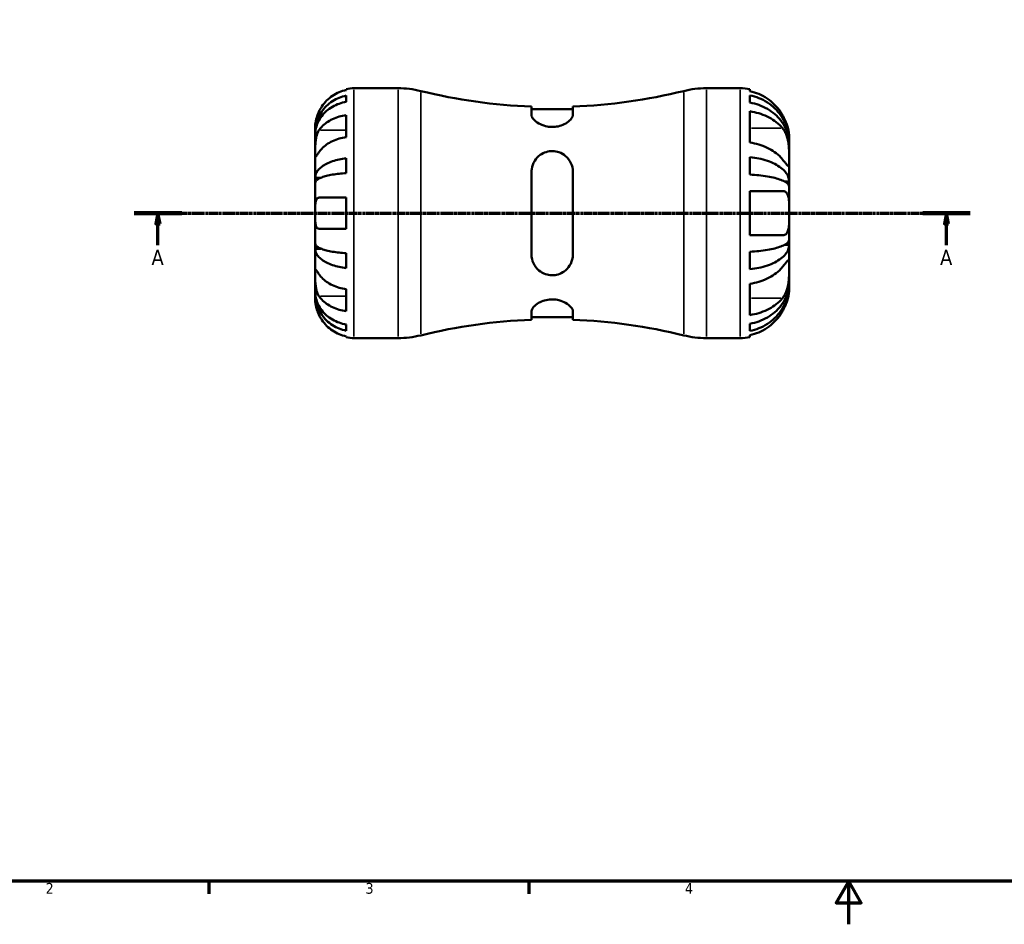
# Model space of a CAD drawing. Header units: millimetres. Extents: x -124 to 666, y 0 to 475.
# Tile 2 of 8: x 105 to 333, y 0 to 210. Entities that reach past the tile are written whole.
import ezdxf

# ---------------------------------------------------------------- set-up
doc = ezdxf.new("R2010")
doc.units = ezdxf.units.MM
doc.linetypes.add('CHAIN', pattern=[0.7087, 0.4724, -0.0591, 0.1181, -0.0591])
for name, color, linetype, lineweight in [('Border (ISO)', 7, 'Continuous', 70), ('Section Line (ISO)', 7, 'CHAIN', 70), ('Visible (ISO)', 7, 'Continuous', 50), ('Visible Narrow (ISO)', 7, 'Continuous', 35)]:
    doc.layers.add(name, color=color, linetype=linetype, lineweight=lineweight)
doc.styles.add('Label Text (ISO)', font='tahoma.ttf')
doc.styles.add('Note Text (ISO)', font='tahoma.ttf')

# ---------------------------------------------------------------- blocks, each defined once
blk = doc.blocks.new('Borders Default Border')
at = {"layer": 'Border (ISO)'}
for p, q in [((148.5, 10), (148.5, 7.1)), ((222.75, 10), (222.75, 7.1))]:
    blk.add_line(p, q, dxfattribs=at)
at = {"layer": 'Border (ISO)', "flags": 128}
for points in [[(10, 10), (10, 410), (584, 410), (584, 10), (10, 10)], [(297, 0), (297, 10), (294.11, 5), (299.89, 5), (297, 10)]]:
    blk.add_lwpolyline(points, dxfattribs=at)
at = {"layer": 'Border (ISO)', "color": 232, "true_color": 0xca0064, "char_height": 2.5, "attachment_point": 7, "style": 'Note Text (ISO)'}
for s, insert in [('2', (110.62, 7.1)), ('3', (184.85, 7.05)), ('4', (259, 7.1))]:
    blk.add_mtext(s, dxfattribs=dict(at, insert=insert))
blk = doc.blocks.new('2dTransSection0')
at = {"layer": 'Section Line (ISO)', "linetype": 'CHAIN'}
blk.add_line((131.16, 165.08), (325.21, 165.08), dxfattribs=at)
at = {"layer": 'Section Line (ISO)', "linetype": 'Continuous', "lineweight": 140}
for p, q in [((131.16, 165.08), (142.2, 165.08)), ((314.17, 165.08), (325.21, 165.08))]:
    blk.add_line(p, q, dxfattribs=at)
at = {"layer": 'Section Line (ISO)', "linetype": 'Continuous'}
for p, q in [((136.68, 165.08), (136.18, 162.58)), ((136.68, 162.58), (136.68, 165.08)), ((137.18, 162.58), (136.68, 165.08)), ((319.69, 165.08), (319.19, 162.58)), ((319.69, 162.58), (319.69, 165.08)), ((320.19, 162.58), (319.69, 165.08)), ((136.18, 162.58), (137.18, 162.58)), ((136.68, 157.64), (136.68, 162.58)), ((319.19, 162.58), (320.19, 162.58)), ((319.69, 157.64), (319.69, 162.58))]:
    blk.add_line(p, q, dxfattribs=at)
at = {"layer": 'Section Line (ISO)', "linetype": 'Continuous', "flags": 128}
for points in [[(137.18, 162.58), (136.68, 165.08), (136.18, 162.58), (137.18, 162.58)], [(320.19, 162.58), (319.69, 165.08), (319.19, 162.58), (320.19, 162.58)]]:
    blk.add_lwpolyline(points, dxfattribs=at)
at = {"layer": 'Section Line (ISO)'}
for points in [[(137.18, 162.58), (136.68, 165.08), (136.18, 162.58), (137.18, 162.58)], [(320.19, 162.58), (319.69, 165.08), (319.19, 162.58), (320.19, 162.58)]]:
    blk.add_solid(points, dxfattribs=at)
at = {"layer": 'Section Line (ISO)', "char_height": 3.5, "attachment_point": 7, "style": 'Label Text (ISO)'}
for insert in [(135.19, 153.08), (318.2, 153.08)]:
    blk.add_mtext('A', dxfattribs=dict(at, insert=insert))

msp = doc.modelspace()

# ---------------------------------------------------------------- linework, layer by layer
at = {"layer": 'Visible (ISO)'}
for p, q in [((180.383, 193.677), (180.383, 193.903)), ((180.383, 190.936), (180.383, 192.369)), ((182.183, 194.085), (192.4, 194.085)), ((263.966, 194.085), (271.783, 194.085)), ((274.063, 193.854), (274.063, 193.393)), ((274.063, 192.428), (274.063, 190.745)), ((223.383, 189.825), (223.383, 187.887)), ((232.983, 187.887), (232.983, 189.825)), ((180.383, 182.757), (180.383, 187.848)), ((232.983, 189.222), (223.383, 189.222)), ((274.063, 188.729), (274.063, 181.474)), ((173.183, 183.798), (173.183, 185.085)), ((173.183, 183.308), (173.183, 183.798)), ((173.183, 183.798), (173.201, 183.798)), ((173.183, 179.227), (173.183, 183.308)), ((283.183, 181.579), (283.169, 181.579)), ((283.183, 181.579), (283.183, 182.685)), ((283.183, 181.089), (283.183, 181.579)), ((283.183, 177.53), (283.183, 181.089)), ((173.183, 173.326), (173.183, 179.227)), ((180.383, 174.36), (180.383, 177.819)), ((274.063, 178.094), (274.063, 174.03)), ((283.183, 172.407), (283.183, 177.53)), ((223.383, 174.685), (223.383, 155.485)), ((232.983, 155.485), (232.983, 174.685)), ((173.183, 172.143), (173.183, 173.326)), ((173.183, 173.326), (174.508, 173.326)), ((173.183, 165.085), (173.183, 172.143)), ((283.183, 172.407), (282.168, 172.407)), ((283.183, 171.224), (283.183, 172.407)), ((274.063, 170.215), (274.063, 159.955)), ((283.183, 165.085), (283.183, 171.224)), ((180.383, 161.485), (180.383, 168.685)), ((173.183, 158.026), (173.183, 165.085)), ((283.183, 158.945), (283.183, 165.085)), ((173.183, 156.843), (173.183, 158.026)), ((283.183, 157.762), (282.168, 157.762)), ((283.183, 157.762), (283.183, 158.945)), ((283.183, 152.639), (283.183, 157.762)), ((173.183, 150.942), (173.183, 156.843)), ((173.183, 156.843), (174.508, 156.843)), ((180.383, 152.35), (180.383, 155.809)), ((274.063, 156.139), (274.063, 152.075)), ((173.183, 146.861), (173.183, 150.942)), ((283.183, 149.08), (283.183, 152.639)), ((274.063, 148.695), (274.063, 141.44)), ((283.183, 148.59), (283.169, 148.59)), ((283.183, 148.59), (283.183, 149.08)), ((283.183, 147.485), (283.183, 148.59)), ((173.183, 146.371), (173.183, 146.861)), ((173.183, 145.085), (173.183, 146.371)), ((173.183, 146.371), (173.201, 146.371)), ((180.383, 142.321), (180.383, 147.412)), ((223.383, 142.282), (223.383, 140.344)), ((232.983, 140.344), (232.983, 142.282)), ((232.983, 140.948), (223.383, 140.948)), ((274.063, 139.424), (274.063, 137.741)), ((180.383, 137.8), (180.383, 139.233)), ((180.383, 136.266), (180.383, 136.492)), ((182.183, 136.085), (192.4, 136.085)), ((263.966, 136.085), (271.783, 136.085)), ((274.063, 136.776), (274.063, 136.315))]:
    msp.add_line(p, q, dxfattribs=at)
for centre, radius, start, end in [((182.183, 185.085), 9, 90, 101.53696), ((192.4, 172.085), 22, 76.13745, 90), ((228.183, 317.082), 127.347, 256.13745, 267.83989), ((228.183, 317.082), 127.347, 272.16011, 283.86255), ((263.966, 172.085), 22, 90, 103.86255), ((271.783, 182.685), 11.4, 78.46304, 90), ((228.183, 13.087), 127.347, 92.16011, 103.86255), ((228.183, 13.087), 127.347, 76.13745, 87.83989), ((182.183, 145.085), 9, 258.46304, 270), ((192.4, 158.085), 22, 270, 283.86255), ((263.966, 158.085), 22, 256.13745, 270), ((271.783, 147.485), 11.4, 270, 281.53696)]:
    msp.add_arc(centre, radius, start, end, dxfattribs=at)
for points, knots in [([(173.183, 183.798), (173.183, 184.338), (173.238, 184.929), (173.474, 186.085), (173.656, 186.652), (174.082, 187.649), (174.364, 188.173), (175.036, 189.15), (175.426, 189.604), (176.212, 190.367), (176.679, 190.746), (177.687, 191.4), (178.226, 191.675), (179.24, 192.082), (179.805, 192.255), (180.383, 192.369)], [4.0142513, 4.0142513, 4.0142513, 4.0142513, 4.1817861, 4.1817861, 4.3493209, 4.3493209, 4.5162129, 4.5162129, 4.683105, 4.683105, 4.8499282, 4.8499282, 5.0167515, 5.0167515, 5.1791755, 5.1791755, 5.1791755, 5.1791755]), ([(180.383, 193.677), (179.809, 193.559), (179.248, 193.381), (178.238, 192.961), (177.698, 192.677), (176.692, 192.001), (176.225, 191.61), (175.439, 190.819), (175.047, 190.347), (174.461, 189.465), (174.242, 189.072), (174.059, 188.685)], [0.17075309, 0.17075309, 0.17075309, 0.17075309, 0.33215152, 0.33215152, 0.49888818, 0.49888818, 0.66562485, 0.66562485, 0.83351137, 0.83351137, 0.95687373, 0.95687373, 0.95687373, 0.95687373]), ([(281.655, 187.815), (281.523, 188.048), (281.382, 188.28), (280.804, 189.157), (280.305, 189.762), (279.307, 190.771), (278.716, 191.268), (277.444, 192.127), (276.762, 192.488), (275.488, 193.02), (274.784, 193.243), (274.063, 193.393)], [5.90341834, 5.90341834, 5.90341834, 5.90341834, 5.97796272, 5.97796272, 6.19248662, 6.19248662, 6.40369123, 6.40369123, 6.61489584, 6.61489584, 6.8176037, 6.8176037, 6.8176037, 6.8176037]), ([(274.063, 192.428), (274.795, 192.283), (275.509, 192.065), (276.791, 191.551), (277.475, 191.203), (278.75, 190.378), (279.342, 189.899), (280.337, 188.934), (280.832, 188.359), (281.685, 187.121), (282.043, 186.458), (282.583, 185.194), (282.814, 184.477), (283.114, 183.012), (283.183, 182.264), (283.183, 181.579)], [0.2162763, 0.2162763, 0.2162763, 0.2162763, 0.4216997, 0.4216997, 0.6327601, 0.6327601, 0.8438206, 0.8438206, 1.0552855, 1.0552855, 1.2667503, 1.2667503, 1.4789871, 1.4789871, 1.6912238, 1.6912238, 1.6912238, 1.6912238]), ([(180.383, 190.936), (179.805, 190.834), (179.24, 190.681), (178.226, 190.318), (177.687, 190.074), (176.679, 189.492), (176.212, 189.155), (175.426, 188.476), (175.036, 188.072), (174.364, 187.201), (174.082, 186.736), (173.656, 185.848), (173.474, 185.344), (173.238, 184.314), (173.183, 183.789), (173.183, 183.308)], [0.1707525, 0.1707525, 0.1707525, 0.1707525, 0.3331765, 0.3331765, 0.4999998, 0.4999998, 0.6668231, 0.6668231, 0.8337151, 0.8337151, 1.0006071, 1.0006071, 1.1681419, 1.1681419, 1.3356767, 1.3356767, 1.3356767, 1.3356767]), ([(283.183, 181.089), (283.183, 181.699), (283.114, 182.364), (282.814, 183.668), (282.583, 184.307), (282.043, 185.431), (281.685, 186.021), (280.832, 187.123), (280.337, 187.635), (279.342, 188.494), (278.75, 188.92), (277.475, 189.655), (276.791, 189.964), (275.509, 190.422), (274.795, 190.616), (274.063, 190.745)], [5.0893742, 5.0893742, 5.0893742, 5.0893742, 5.301611, 5.301611, 5.5138477, 5.5138477, 5.7253126, 5.7253126, 5.9367774, 5.9367774, 6.1478379, 6.1478379, 6.3588984, 6.3588984, 6.5643217, 6.5643217, 6.5643217, 6.5643217]), ([(174.059, 188.685), (174.057, 188.681), (174.056, 188.677), (173.965, 188.484), (173.882, 188.293), (173.738, 187.932), (173.677, 187.763), (173.552, 187.391), (173.492, 187.191), (173.354, 186.661), (173.295, 186.352), (173.213, 185.778), (173.196, 185.533), (173.181, 185.179), (173.183, 185.085), (173.183, 185.085)], [-0.58332629, -0.58332629, -0.58332629, -0.58332629, -0.58206847, -0.58206847, -0.51861604, -0.51861604, -0.4628074, -0.4628074, -0.39473272, -0.39473272, -0.27692423, -0.27692423, -0.14288351, -0.14288351, 0, 0, 0, 0]), ([(174.059, 184.318), (174.242, 184.592), (174.461, 184.87), (175.047, 185.493), (175.439, 185.827), (176.225, 186.386), (176.692, 186.663), (177.698, 187.141), (178.238, 187.342), (179.248, 187.639), (179.809, 187.764), (180.383, 187.848)], [4.42788405, 4.42788405, 4.42788405, 4.42788405, 4.5512464, 4.5512464, 4.71913293, 4.71913293, 4.88586959, 4.88586959, 5.05260626, 5.05260626, 5.21400469, 5.21400469, 5.21400469, 5.21400469]), ([(232.983, 187.887), (232.983, 187.799), (232.97, 187.709), (232.852, 187.292), (232.607, 186.937), (231.905, 186.287), (231.476, 185.988), (230.545, 185.532), (230.072, 185.358), (229.087, 185.138), (228.594, 185.084), (227.59, 185.099), (227.101, 185.167), (226.058, 185.431), (225.536, 185.65), (224.554, 186.205), (224.128, 186.556), (223.547, 187.24), (223.389, 187.574), (223.383, 187.876), (223.383, 187.881), (223.383, 187.887)], [-1.8271116, -1.8271116, -1.8271116, -1.8271116, -1.7595155, -1.7595155, -1.5257686, -1.5257686, -1.3212436, -1.3212436, -1.1555367, -1.1555367, -1.0043491, -1.0043491, -0.8531188, -0.8531188, -0.6628724, -0.6628724, -0.4323104, -0.4323104, -0.2042159, -0.2042159, -0.2001624, -0.2001624, -0.2001624, -0.2001624]), ([(274.063, 188.729), (274.784, 188.623), (275.488, 188.465), (276.762, 188.089), (277.444, 187.834), (278.716, 187.227), (279.307, 186.875), (280.305, 186.162), (280.804, 185.734), (281.382, 185.114), (281.523, 184.95), (281.655, 184.785)], [0.21629651, 0.21629651, 0.21629651, 0.21629651, 0.41900437, 0.41900437, 0.63020898, 0.63020898, 0.84141359, 0.84141359, 1.05593749, 1.05593749, 1.13048187, 1.13048187, 1.13048187, 1.13048187]), ([(283.183, 182.685), (283.183, 182.685), (283.184, 182.761), (283.173, 183.11), (283.155, 183.431), (283.042, 184.17), (282.968, 184.535), (282.773, 185.251), (282.667, 185.582), (282.4, 186.297), (282.237, 186.677), (281.928, 187.312), (281.795, 187.565), (281.655, 187.815)], [-3.71494557, -3.71494557, -3.71494557, -3.71494557, -3.56109463, -3.56109463, -3.3596956, -3.3596956, -3.20994979, -3.20994979, -3.09289113, -3.09289113, -2.96465992, -2.96465992, -2.87817408, -2.87817408, -2.87817408, -2.87817408]), ([(173.183, 179.227), (173.183, 179.41), (173.183, 179.612), (173.184, 180.064), (173.186, 180.313), (173.201, 180.942), (173.219, 181.327), (173.296, 182.081), (173.351, 182.442), (173.488, 183.027), (173.556, 183.256), (173.714, 183.681), (173.802, 183.875), (173.95, 184.146), (174.004, 184.234), (174.059, 184.318)], [0, 0, 0, 0, 0.07774953, 0.07774953, 0.16081914, 0.16081914, 0.27783798, 0.27783798, 0.3882896, 0.3882896, 0.46542959, 0.46542959, 0.54035429, 0.54035429, 0.57953204, 0.57953204, 0.57953204, 0.57953204]), ([(281.655, 184.785), (281.752, 184.662), (281.846, 184.533), (282.131, 184.097), (282.305, 183.765), (282.586, 183.087), (282.698, 182.753), (282.903, 181.975), (282.985, 181.531), (283.126, 180.438), (283.158, 179.8), (283.186, 178.576), (283.183, 178.008), (283.183, 177.53)], [-0.8324832, -0.8324832, -0.8324832, -0.8324832, -0.77334559, -0.77334559, -0.64490376, -0.64490376, -0.53333543, -0.53333543, -0.39745587, -0.39745587, -0.20299853, -0.20299853, 0, 0, 0, 0]), ([(180.383, 182.757), (179.809, 182.673), (179.248, 182.548), (178.238, 182.251), (177.698, 182.05), (176.692, 181.572), (176.225, 181.295), (175.439, 180.736), (175.047, 180.402), (174.461, 179.778), (174.242, 179.501), (174.059, 179.227)], [0.17075309, 0.17075309, 0.17075309, 0.17075309, 0.33215152, 0.33215152, 0.49888818, 0.49888818, 0.66562485, 0.66562485, 0.83351137, 0.83351137, 0.95687373, 0.95687373, 0.95687373, 0.95687373]), ([(281.655, 177.53), (281.523, 177.695), (281.382, 177.859), (280.804, 178.479), (280.305, 178.907), (279.307, 179.62), (278.716, 179.972), (277.444, 180.579), (276.762, 180.834), (275.488, 181.21), (274.784, 181.368), (274.063, 181.474)], [5.90341762, 5.90341762, 5.90341762, 5.90341762, 5.97796199, 5.97796199, 6.1924859, 6.1924859, 6.40369051, 6.40369051, 6.61489512, 6.61489512, 6.81760298, 6.81760298, 6.81760298, 6.81760298]), ([(174.059, 179.227), (174, 179.138), (173.943, 179.053), (173.793, 178.829), (173.706, 178.699), (173.55, 178.474), (173.482, 178.38), (173.348, 178.214), (173.295, 178.167), (173.213, 178.18), (173.196, 178.271), (173.181, 178.624), (173.183, 178.89), (173.183, 179.227)], [-0.58004807, -0.58004807, -0.58004807, -0.58004807, -0.5384523, -0.5384523, -0.46383793, -0.46383793, -0.3862639, -0.3862639, -0.27840269, -0.27840269, -0.14277912, -0.14277912, 0, 0, 0, 0]), ([(223.383, 174.685), (223.383, 174.892), (223.397, 175.098), (223.514, 176.006), (223.76, 176.674), (224.462, 177.777), (224.89, 178.234), (225.822, 178.895), (226.294, 179.13), (227.28, 179.424), (227.773, 179.493), (228.776, 179.474), (229.265, 179.386), (230.309, 179.032), (230.83, 178.73), (231.813, 177.903), (232.238, 177.343), (232.819, 176.103), (232.978, 175.423), (232.983, 174.709), (232.983, 174.697), (232.983, 174.685)], [-1.8271116, -1.8271116, -1.8271116, -1.8271116, -1.7595155, -1.7595155, -1.5257686, -1.5257686, -1.3212436, -1.3212436, -1.1555367, -1.1555367, -1.0043491, -1.0043491, -0.8531188, -0.8531188, -0.6628724, -0.6628724, -0.4323104, -0.4323104, -0.2042159, -0.2042159, -0.2001624, -0.2001624, -0.2001624, -0.2001624]), ([(173.183, 173.326), (173.183, 173.609), (173.238, 173.919), (173.475, 174.526), (173.657, 174.823), (174.083, 175.347), (174.366, 175.621), (175.04, 176.134), (175.431, 176.372), (176.217, 176.772), (176.684, 176.97), (177.691, 177.312), (178.23, 177.456), (179.242, 177.669), (179.806, 177.759), (180.383, 177.819)], [4.0142509, 4.0142509, 4.0142509, 4.0142509, 4.1819549, 4.1819549, 4.3496588, 4.3496588, 4.5167189, 4.5167189, 4.6837789, 4.6837789, 4.8504333, 4.8504333, 5.0170876, 5.0170876, 5.1791816, 5.1791816, 5.1791816, 5.1791816]), ([(274.063, 178.094), (274.795, 178.018), (275.509, 177.904), (276.791, 177.634), (277.475, 177.452), (278.75, 177.019), (279.342, 176.768), (280.337, 176.262), (280.832, 175.961), (281.685, 175.312), (282.043, 174.964), (282.583, 174.302), (282.814, 173.926), (283.114, 173.158), (283.183, 172.766), (283.183, 172.407)], [0.2162763, 0.2162763, 0.2162763, 0.2162763, 0.4216997, 0.4216997, 0.6327601, 0.6327601, 0.8438206, 0.8438206, 1.0552855, 1.0552855, 1.2667503, 1.2667503, 1.4789871, 1.4789871, 1.6912238, 1.6912238, 1.6912238, 1.6912238]), ([(283.183, 177.53), (283.183, 177.074), (283.186, 176.709), (283.162, 176.188), (283.132, 176.045), (282.992, 176.017), (282.911, 176.067), (282.708, 176.258), (282.597, 176.379), (282.32, 176.703), (282.148, 176.913), (281.861, 177.271), (281.76, 177.398), (281.655, 177.53)], [0, 0, 0, 0, 0.19329861, 0.19329861, 0.39291093, 0.39291093, 0.5311985, 0.5311985, 0.64388455, 0.64388455, 0.77265174, 0.77265174, 0.83738606, 0.83738606, 0.83738606, 0.83738606]), ([(180.383, 174.36), (179.806, 174.33), (179.242, 174.286), (178.23, 174.181), (177.691, 174.11), (176.684, 173.941), (176.217, 173.843), (175.431, 173.646), (175.04, 173.528), (174.366, 173.275), (174.083, 173.14), (173.657, 172.882), (173.475, 172.735), (173.238, 172.436), (173.183, 172.283), (173.183, 172.143)], [0.1707461, 0.1707461, 0.1707461, 0.1707461, 0.33284, 0.33284, 0.4994944, 0.4994944, 0.6661487, 0.6661487, 0.8332087, 0.8332087, 1.0002688, 1.0002688, 1.1679728, 1.1679728, 1.3356767, 1.3356767, 1.3356767, 1.3356767]), ([(283.183, 171.224), (283.183, 171.401), (283.114, 171.595), (282.814, 171.974), (282.583, 172.159), (282.043, 172.486), (281.685, 172.657), (280.832, 172.977), (280.337, 173.126), (279.342, 173.376), (278.75, 173.499), (277.475, 173.713), (276.791, 173.803), (275.509, 173.936), (274.795, 173.992), (274.063, 174.03)], [5.089373, 5.089373, 5.089373, 5.089373, 5.3016098, 5.3016098, 5.5138465, 5.5138465, 5.7253114, 5.7253114, 5.9367762, 5.9367762, 6.1478367, 6.1478367, 6.3588972, 6.3588972, 6.5643205, 6.5643205, 6.5643205, 6.5643205]), ([(274.063, 170.215), (274.784, 170.215), (275.488, 170.215), (276.762, 170.215), (277.444, 170.215), (278.716, 170.215), (279.307, 170.215), (280.305, 170.215), (280.804, 170.215), (281.382, 170.215), (281.523, 170.215), (281.655, 170.215)], [0.21629651, 0.21629651, 0.21629651, 0.21629651, 0.41900437, 0.41900437, 0.63020898, 0.63020898, 0.84141359, 0.84141359, 1.05593749, 1.05593749, 1.13048187, 1.13048187, 1.13048187, 1.13048187]), ([(281.655, 170.215), (281.896, 170.215), (282.113, 170.161), (282.512, 169.919), (282.682, 169.718), (282.93, 169.186), (283.012, 168.874), (283.133, 168.081), (283.16, 167.591), (283.186, 166.433), (283.183, 165.762), (283.183, 165.085)], [-0.83243958, -0.83243958, -0.83243958, -0.83243958, -0.68618, -0.68618, -0.52426826, -0.52426826, -0.3765089, -0.3765089, -0.20335509, -0.20335509, 0, 0, 0, 0]), ([(173.183, 165.085), (173.183, 165.365), (173.183, 165.644), (173.185, 166.212), (173.187, 166.498), (173.21, 167.176), (173.238, 167.538), (173.345, 168.041), (173.405, 168.211), (173.544, 168.442), (173.612, 168.518), (173.772, 168.631), (173.863, 168.665), (173.994, 168.682), (174.026, 168.685), (174.059, 168.685)], [-2.49913258, -2.49913258, -2.49913258, -2.49913258, -2.41505436, -2.41505436, -2.32384732, -2.32384732, -2.1841143, -2.1841143, -2.08674766, -2.08674766, -2.01440674, -2.01440674, -1.93994266, -1.93994266, -1.91637503, -1.91637503, -1.91637503, -1.91637503]), ([(174.059, 168.685), (174.242, 168.685), (174.461, 168.685), (175.047, 168.685), (175.439, 168.685), (176.225, 168.685), (176.692, 168.685), (177.698, 168.685), (178.238, 168.685), (179.248, 168.685), (179.809, 168.685), (180.383, 168.685)], [4.42788405, 4.42788405, 4.42788405, 4.42788405, 4.5512464, 4.5512464, 4.71913293, 4.71913293, 4.88586959, 4.88586959, 5.05260626, 5.05260626, 5.21400469, 5.21400469, 5.21400469, 5.21400469]), ([(174.059, 161.485), (173.992, 161.485), (173.928, 161.493), (173.778, 161.537), (173.697, 161.582), (173.548, 161.72), (173.483, 161.815), (173.349, 162.105), (173.294, 162.324), (173.213, 162.906), (173.196, 163.284), (173.181, 164.138), (173.183, 164.609), (173.183, 165.085)], [-0.57647647, -0.57647647, -0.57647647, -0.57647647, -0.52968676, -0.52968676, -0.46054026, -0.46054026, -0.38562403, -0.38562403, -0.27730827, -0.27730827, -0.14258086, -0.14258086, 0, 0, 0, 0]), ([(283.183, 165.085), (283.183, 164.806), (283.183, 164.528), (283.182, 163.584), (283.179, 162.945), (283.112, 161.921), (283.06, 161.52), (282.887, 160.863), (282.772, 160.607), (282.433, 160.169), (282.194, 160.028), (281.83, 159.962), (281.744, 159.955), (281.655, 159.955)], [0, 0, 0, 0, 0.08355889, 0.08355889, 0.2870517, 0.2870517, 0.44719762, 0.44719762, 0.5968062, 0.5968062, 0.78347354, 0.78347354, 0.83833029, 0.83833029, 0.83833029, 0.83833029]), ([(180.383, 161.485), (179.809, 161.485), (179.248, 161.485), (178.238, 161.485), (177.698, 161.485), (176.692, 161.485), (176.225, 161.485), (175.439, 161.485), (175.047, 161.485), (174.461, 161.485), (174.242, 161.485), (174.059, 161.485)], [0.17075309, 0.17075309, 0.17075309, 0.17075309, 0.33215152, 0.33215152, 0.49888818, 0.49888818, 0.66562485, 0.66562485, 0.83351137, 0.83351137, 0.95687373, 0.95687373, 0.95687373, 0.95687373]), ([(173.183, 158.026), (173.183, 157.886), (173.238, 157.733), (173.475, 157.434), (173.657, 157.287), (174.083, 157.029), (174.366, 156.894), (175.04, 156.641), (175.431, 156.523), (176.217, 156.326), (176.684, 156.228), (177.691, 156.059), (178.23, 155.988), (179.242, 155.883), (179.806, 155.839), (180.383, 155.809)], [4.0142509, 4.0142509, 4.0142509, 4.0142509, 4.1819549, 4.1819549, 4.3496588, 4.3496588, 4.5167189, 4.5167189, 4.6837789, 4.6837789, 4.8504333, 4.8504333, 5.0170876, 5.0170876, 5.1791816, 5.1791816, 5.1791816, 5.1791816]), ([(281.655, 159.955), (281.523, 159.955), (281.382, 159.955), (280.804, 159.955), (280.305, 159.955), (279.307, 159.955), (278.716, 159.955), (277.444, 159.955), (276.762, 159.955), (275.488, 159.955), (274.784, 159.955), (274.063, 159.955)], [5.9032443, 5.9032443, 5.9032443, 5.9032443, 5.97778868, 5.97778868, 6.19231258, 6.19231258, 6.40351719, 6.40351719, 6.6147218, 6.6147218, 6.81742966, 6.81742966, 6.81742966, 6.81742966]), ([(274.063, 156.139), (274.795, 156.177), (275.509, 156.233), (276.791, 156.366), (277.475, 156.456), (278.75, 156.67), (279.342, 156.793), (280.337, 157.043), (280.832, 157.192), (281.685, 157.512), (282.043, 157.683), (282.583, 158.01), (282.814, 158.196), (283.114, 158.574), (283.183, 158.768), (283.183, 158.945)], [0.2162763, 0.2162763, 0.2162763, 0.2162763, 0.4216997, 0.4216997, 0.6327601, 0.6327601, 0.8438206, 0.8438206, 1.0552855, 1.0552855, 1.2667503, 1.2667503, 1.4789871, 1.4789871, 1.6912238, 1.6912238, 1.6912238, 1.6912238]), ([(283.183, 157.762), (283.183, 157.403), (283.114, 157.011), (282.814, 156.243), (282.583, 155.867), (282.043, 155.205), (281.685, 154.857), (280.832, 154.208), (280.337, 153.907), (279.342, 153.401), (278.75, 153.15), (277.475, 152.717), (276.791, 152.535), (275.509, 152.265), (274.795, 152.151), (274.063, 152.075)], [5.089373, 5.089373, 5.089373, 5.089373, 5.3016098, 5.3016098, 5.5138465, 5.5138465, 5.7253114, 5.7253114, 5.9367762, 5.9367762, 6.1478367, 6.1478367, 6.3588971, 6.3588971, 6.5643205, 6.5643205, 6.5643205, 6.5643205]), ([(180.383, 152.35), (179.806, 152.41), (179.242, 152.5), (178.23, 152.713), (177.691, 152.857), (176.684, 153.199), (176.217, 153.397), (175.431, 153.797), (175.04, 154.035), (174.366, 154.548), (174.083, 154.822), (173.657, 155.346), (173.475, 155.643), (173.238, 156.25), (173.183, 156.56), (173.183, 156.843)], [0.1707461, 0.1707461, 0.1707461, 0.1707461, 0.33284, 0.33284, 0.4994944, 0.4994944, 0.6661487, 0.6661487, 0.8332087, 0.8332087, 1.0002688, 1.0002688, 1.1679728, 1.1679728, 1.3356767, 1.3356767, 1.3356767, 1.3356767]), ([(232.983, 155.485), (232.983, 155.277), (232.97, 155.071), (232.852, 154.163), (232.607, 153.495), (231.905, 152.392), (231.476, 151.935), (230.545, 151.274), (230.072, 151.039), (229.087, 150.745), (228.594, 150.676), (227.59, 150.695), (227.101, 150.783), (226.058, 151.137), (225.536, 151.439), (224.554, 152.266), (224.128, 152.826), (223.547, 154.066), (223.389, 154.746), (223.383, 155.46), (223.383, 155.472), (223.383, 155.485)], [-1.8271116, -1.8271116, -1.8271116, -1.8271116, -1.7595155, -1.7595155, -1.5257686, -1.5257686, -1.3212436, -1.3212436, -1.1555367, -1.1555367, -1.0043491, -1.0043491, -0.8531188, -0.8531188, -0.6628724, -0.6628724, -0.4323104, -0.4323104, -0.2042159, -0.2042159, -0.2001624, -0.2001624, -0.2001624, -0.2001624]), ([(281.655, 152.639), (281.752, 152.762), (281.846, 152.879), (282.131, 153.234), (282.305, 153.448), (282.586, 153.778), (282.698, 153.901), (282.903, 154.096), (282.985, 154.148), (283.126, 154.132), (283.158, 154.001), (283.186, 153.497), (283.183, 153.118), (283.183, 152.639)], [-0.8324832, -0.8324832, -0.8324832, -0.8324832, -0.77334559, -0.77334559, -0.64490376, -0.64490376, -0.53333543, -0.53333543, -0.39745587, -0.39745587, -0.20299853, -0.20299853, 0, 0, 0, 0]), ([(174.059, 145.851), (174, 145.94), (173.943, 146.034), (173.793, 146.312), (173.706, 146.506), (173.55, 146.933), (173.482, 147.165), (173.348, 147.745), (173.295, 148.097), (173.213, 148.904), (173.196, 149.349), (173.181, 150.206), (173.183, 150.606), (173.183, 150.942)], [-0.58004807, -0.58004807, -0.58004807, -0.58004807, -0.5384523, -0.5384523, -0.46383793, -0.46383793, -0.3862639, -0.3862639, -0.27840269, -0.27840269, -0.14277912, -0.14277912, 0, 0, 0, 0]), ([(173.183, 150.942), (173.183, 151.126), (173.183, 151.289), (173.184, 151.578), (173.186, 151.7), (173.201, 151.921), (173.219, 151.99), (173.296, 152.002), (173.351, 151.952), (173.488, 151.78), (173.556, 151.686), (173.714, 151.458), (173.802, 151.328), (173.95, 151.106), (174.004, 151.026), (174.059, 150.942)], [0, 0, 0, 0, 0.07774953, 0.07774953, 0.16081914, 0.16081914, 0.27783798, 0.27783798, 0.3882896, 0.3882896, 0.46542959, 0.46542959, 0.54035429, 0.54035429, 0.57953204, 0.57953204, 0.57953204, 0.57953204]), ([(174.059, 150.942), (174.24, 150.671), (174.457, 150.397), (175.037, 149.777), (175.426, 149.443), (176.211, 148.883), (176.679, 148.604), (177.687, 148.124), (178.227, 147.922), (179.241, 147.623), (179.805, 147.496), (180.383, 147.412)], [4.42789013, 4.42789013, 4.42789013, 4.42789013, 4.54980941, 4.54980941, 4.7172218, 4.7172218, 4.88443989, 4.88443989, 5.05165798, 5.05165798, 5.21398971, 5.21398971, 5.21398971, 5.21398971]), ([(274.063, 148.695), (274.784, 148.801), (275.488, 148.959), (276.762, 149.335), (277.444, 149.59), (278.716, 150.197), (279.307, 150.549), (280.305, 151.262), (280.804, 151.69), (281.382, 152.31), (281.523, 152.474), (281.655, 152.639)], [0.21629651, 0.21629651, 0.21629651, 0.21629651, 0.41900437, 0.41900437, 0.63020898, 0.63020898, 0.84141359, 0.84141359, 1.05593749, 1.05593749, 1.13048187, 1.13048187, 1.13048187, 1.13048187]), ([(283.183, 152.639), (283.183, 152.184), (283.186, 151.647), (283.162, 150.449), (283.132, 149.797), (282.992, 148.683), (282.911, 148.234), (282.708, 147.448), (282.597, 147.112), (282.32, 146.435), (282.148, 146.104), (281.861, 145.657), (281.76, 145.516), (281.655, 145.385)], [0, 0, 0, 0, 0.19329861, 0.19329861, 0.39291093, 0.39291093, 0.5311985, 0.5311985, 0.64388455, 0.64388455, 0.77265174, 0.77265174, 0.83738606, 0.83738606, 0.83738606, 0.83738606]), ([(274.063, 139.424), (274.795, 139.553), (275.509, 139.747), (276.791, 140.205), (277.475, 140.514), (278.75, 141.249), (279.342, 141.676), (280.337, 142.534), (280.832, 143.046), (281.685, 144.148), (282.043, 144.738), (282.583, 145.862), (282.814, 146.501), (283.114, 147.805), (283.183, 148.47), (283.183, 149.08)], [0.2162763, 0.2162763, 0.2162763, 0.2162763, 0.4216997, 0.4216997, 0.6327601, 0.6327601, 0.8438206, 0.8438206, 1.0552855, 1.0552855, 1.2667503, 1.2667503, 1.4789871, 1.4789871, 1.6912238, 1.6912238, 1.6912238, 1.6912238]), ([(283.183, 148.59), (283.183, 147.905), (283.114, 147.157), (282.814, 145.692), (282.583, 144.975), (282.043, 143.711), (281.685, 143.048), (280.832, 141.81), (280.337, 141.235), (279.342, 140.27), (278.75, 139.791), (277.475, 138.966), (276.791, 138.618), (275.509, 138.104), (274.795, 137.886), (274.063, 137.741)], [5.089373, 5.089373, 5.089373, 5.089373, 5.3016098, 5.3016098, 5.5138465, 5.5138465, 5.7253114, 5.7253114, 5.9367762, 5.9367762, 6.1478367, 6.1478367, 6.3588971, 6.3588971, 6.5643205, 6.5643205, 6.5643205, 6.5643205]), ([(173.183, 146.861), (173.183, 146.38), (173.238, 145.855), (173.474, 144.825), (173.656, 144.321), (174.082, 143.433), (174.364, 142.968), (175.036, 142.097), (175.426, 141.693), (176.212, 141.014), (176.679, 140.677), (177.687, 140.095), (178.226, 139.851), (179.24, 139.488), (179.805, 139.335), (180.383, 139.233)], [4.0142513, 4.0142513, 4.0142513, 4.0142513, 4.1817861, 4.1817861, 4.3493209, 4.3493209, 4.5162129, 4.5162129, 4.683105, 4.683105, 4.8499282, 4.8499282, 5.0167515, 5.0167515, 5.1791755, 5.1791755, 5.1791755, 5.1791755]), ([(180.383, 137.8), (179.806, 137.914), (179.242, 138.086), (178.23, 138.493), (177.691, 138.767), (176.684, 139.419), (176.217, 139.798), (175.431, 140.56), (175.04, 141.014), (174.366, 141.992), (174.083, 142.516), (173.657, 143.515), (173.475, 144.081), (173.238, 145.239), (173.183, 145.83), (173.183, 146.371)], [0.1707461, 0.1707461, 0.1707461, 0.1707461, 0.33284, 0.33284, 0.4994944, 0.4994944, 0.6661487, 0.6661487, 0.8332087, 0.8332087, 1.0002688, 1.0002688, 1.1679728, 1.1679728, 1.3356767, 1.3356767, 1.3356767, 1.3356767]), ([(281.655, 142.355), (281.732, 142.491), (281.806, 142.628), (282.09, 143.173), (282.279, 143.584), (282.577, 144.333), (282.693, 144.667), (282.901, 145.364), (282.983, 145.715), (283.126, 146.48), (283.158, 146.841), (283.186, 147.351), (283.183, 147.485), (283.183, 147.485)], [-0.83279707, -0.83279707, -0.83279707, -0.83279707, -0.78618014, -0.78618014, -0.64929532, -0.64929532, -0.53416353, -0.53416353, -0.3985154, -0.3985154, -0.20304407, -0.20304407, 0, 0, 0, 0]), ([(173.183, 145.085), (173.183, 145.085), (173.183, 145.052), (173.185, 144.917), (173.187, 144.809), (173.21, 144.451), (173.238, 144.159), (173.345, 143.564), (173.405, 143.297), (173.544, 142.804), (173.612, 142.588), (173.772, 142.145), (173.863, 141.919), (173.994, 141.625), (174.026, 141.555), (174.059, 141.485)], [-2.49913258, -2.49913258, -2.49913258, -2.49913258, -2.41505436, -2.41505436, -2.32384732, -2.32384732, -2.1841143, -2.1841143, -2.08674766, -2.08674766, -2.01440674, -2.01440674, -1.93994266, -1.93994266, -1.91637503, -1.91637503, -1.91637503, -1.91637503]), ([(180.383, 142.321), (179.809, 142.405), (179.248, 142.53), (178.238, 142.827), (177.698, 143.028), (176.692, 143.506), (176.225, 143.783), (175.439, 144.342), (175.047, 144.676), (174.461, 145.299), (174.242, 145.577), (174.059, 145.851)], [0.17075309, 0.17075309, 0.17075309, 0.17075309, 0.33215152, 0.33215152, 0.49888818, 0.49888818, 0.66562485, 0.66562485, 0.83351137, 0.83351137, 0.95687373, 0.95687373, 0.95687373, 0.95687373]), ([(223.383, 142.282), (223.383, 142.37), (223.397, 142.461), (223.514, 142.877), (223.76, 143.232), (224.462, 143.882), (224.89, 144.181), (225.822, 144.638), (226.294, 144.811), (227.28, 145.031), (227.773, 145.085), (228.776, 145.07), (229.265, 145.002), (230.309, 144.738), (230.83, 144.519), (231.813, 143.964), (232.238, 143.613), (232.819, 142.929), (232.978, 142.595), (232.983, 142.293), (232.983, 142.288), (232.983, 142.282)], [-1.8271116, -1.8271116, -1.8271116, -1.8271116, -1.7595155, -1.7595155, -1.5257686, -1.5257686, -1.3212436, -1.3212436, -1.1555367, -1.1555367, -1.0043491, -1.0043491, -0.8531188, -0.8531188, -0.6628724, -0.6628724, -0.4323104, -0.4323104, -0.2042159, -0.2042159, -0.2001624, -0.2001624, -0.2001624, -0.2001624]), ([(281.655, 145.385), (281.523, 145.219), (281.382, 145.055), (280.804, 144.435), (280.305, 144.007), (279.307, 143.294), (278.716, 142.942), (277.444, 142.335), (276.762, 142.08), (275.488, 141.704), (274.784, 141.546), (274.063, 141.44)], [5.9032443, 5.9032443, 5.9032443, 5.9032443, 5.97778868, 5.97778868, 6.19231258, 6.19231258, 6.40351719, 6.40351719, 6.6147218, 6.6147218, 6.81742966, 6.81742966, 6.81742966, 6.81742966]), ([(274.063, 136.776), (274.784, 136.926), (275.488, 137.15), (276.762, 137.681), (277.444, 138.042), (278.716, 138.901), (279.307, 139.398), (280.305, 140.407), (280.804, 141.012), (281.382, 141.889), (281.523, 142.121), (281.655, 142.355)], [0.21629651, 0.21629651, 0.21629651, 0.21629651, 0.41900437, 0.41900437, 0.63020898, 0.63020898, 0.84141359, 0.84141359, 1.05593749, 1.05593749, 1.13048187, 1.13048187, 1.13048187, 1.13048187]), ([(174.059, 141.485), (174.242, 141.097), (174.461, 140.704), (175.047, 139.822), (175.439, 139.35), (176.225, 138.559), (176.692, 138.168), (177.698, 137.492), (178.238, 137.208), (179.248, 136.788), (179.809, 136.61), (180.383, 136.492)], [4.42788405, 4.42788405, 4.42788405, 4.42788405, 4.5512464, 4.5512464, 4.71913293, 4.71913293, 4.88586959, 4.88586959, 5.05260626, 5.05260626, 5.21400469, 5.21400469, 5.21400469, 5.21400469])]:
    msp.add_open_spline(points, degree=3, knots=knots, dxfattribs=at)
at = {"layer": 'Visible Narrow (ISO)'}
for p, q in [((182.183, 136.442), (182.183, 193.727)), ((192.4, 136.442), (192.4, 193.727)), ((197.672, 193.095), (197.672, 137.074)), ((258.695, 137.074), (258.695, 193.095)), ((263.966, 193.727), (263.966, 136.442)), ((271.783, 136.442), (271.783, 193.727)), ((174.375, 184.318), (180.067, 184.318)), ((281.275, 184.785), (274.443, 184.785)), ((174.375, 145.851), (180.067, 145.851)), ((281.275, 145.385), (274.443, 145.385))]:
    msp.add_line(p, q, dxfattribs=at)

# ---------------------------------------------------------------- block references
msp.add_blockref('Borders Default Border', (0, 0))
at = {"layer": 'Section Line (ISO)'}
msp.add_blockref('2dTransSection0', (0, 0), dxfattribs=at)

doc.saveas('drawing.dxf')
